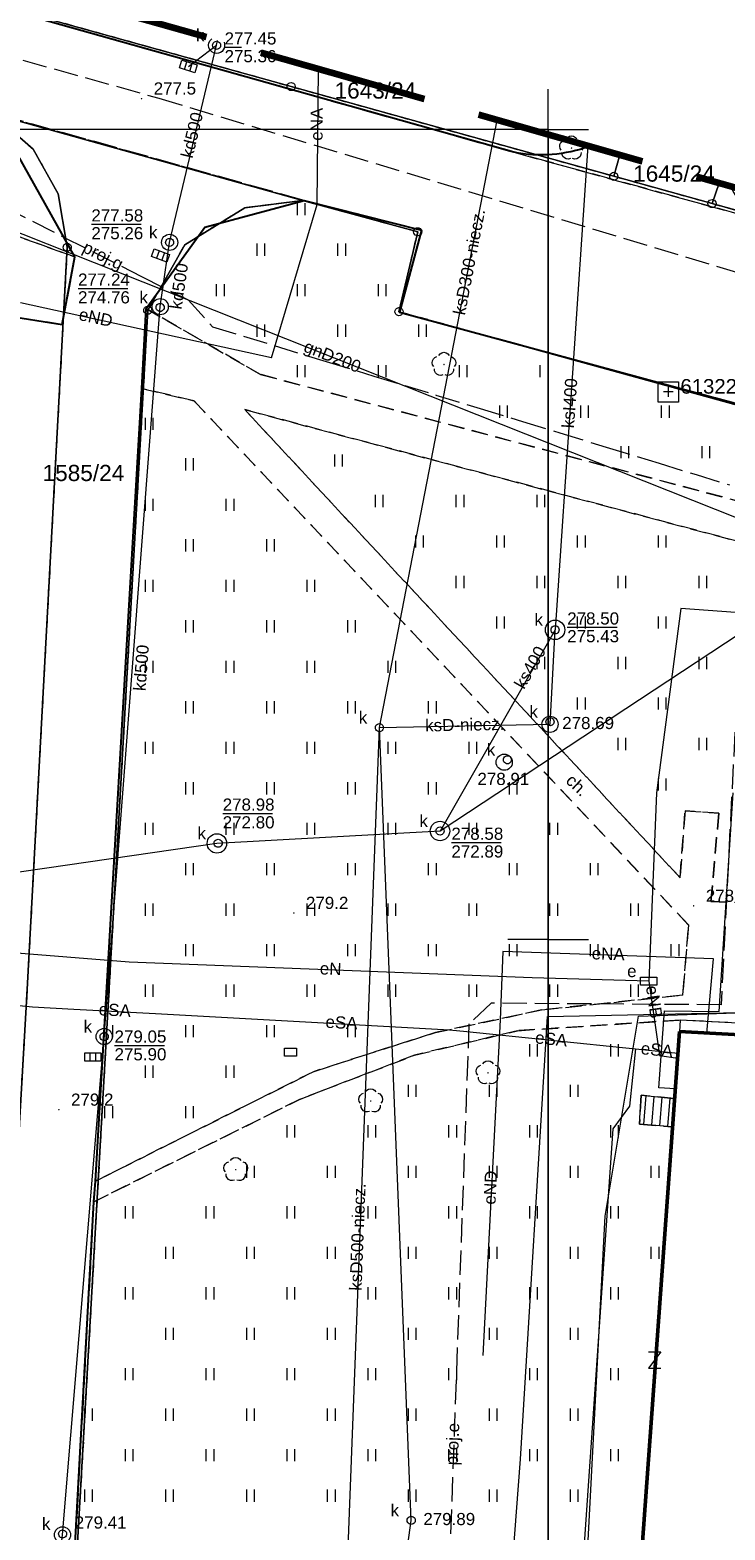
# Model space of a CAD drawing. Extents: x 0 to 6568752, y 0 to 5584302.
# Tile 29 of 74: x 6568368 to 6568411, y 5584164 to 5584256. Entities that reach past the tile are written whole.
import ezdxf
from ezdxf.enums import TextEntityAlignment as Align

# ---------------------------------------------------------------- set-up
doc = ezdxf.new("R2010")
doc.units = 0
for name, pattern in [('PRZER1-1', [1, 0.5, -0.5]), ('PRZER2-1', [1.5, 1, -0.5]), ('PRZER3-1', [2, 1.5, -0.5])]:
    doc.linetypes.add(name, pattern=pattern)
doc.layers.get('0').update_dxf_attribs({"linetype": 'CONTINUOUS'})
for name, color, linetype, lineweight in [('EGBS', 7, 'CONTINUOUS', 18), ('EGBU', 7, 'CONTINUOUS', 50), ('EGDE', 7, 'CONTINUOUS', 18), ('EGDE_O', 7, 'CONTINUOUS', 18), ('EGPG', 7, 'CONTINUOUS', 18), ('GEPPHC', 7, 'CONTINUOUS', 18), ('GUPPRZ_O', 7, 'CONTINUOUS', 18), ('OSSP', 7, 'CONTINUOUS', 18), ('OSSP_O', 7, 'CONTINUOUS', 18), ('OTKC', 7, 'CONTINUOUS', 18), ('OTKC_O', 7, 'CONTINUOUS', 18), ('OTKJ', 7, 'CONTINUOUS', 18), ('OTKK', 7, 'CONTINUOUS', 25), ('OTRN', 7, 'CONTINUOUS', 13), ('OTRN_O', 7, 'CONTINUOUS', 13), ('OTZT', 7, 'CONTINUOUS', 18), ('ramka sekcji', 7, 'CONTINUOUS', 18), ('SUPK', 7, 'CONTINUOUS', 18), ('SUPW', 7, 'CONTINUOUS', 18), ('SUPW_O', 7, 'CONTINUOUS', 18), ('zakres', 6, 'PRZER3-1', 106)]:
    doc.layers.add(name, color=color, linetype=linetype, lineweight=lineweight)
for name, color, linetype, lineweight, true_color in [('EGUG', 7, 'CONTINUOUS', 18, 0x008000), ('GELULI', 7, 'CONTINUOUS', 18, 0xfeffff), ('OTZL', 7, 'CONTINUOUS', 18, 0x008000), ('SUEP', 1, 'CONTINUOUS', 18, 0xff0000), ('SUEP_O', 1, 'CONTINUOUS', 18, 0xff0000), ('SUES', 1, 'CONTINUOUS', 18, 0xff0000), ('SUES_O', 1, 'CONTINUOUS', 18, 0xff0000), ('SUGP', 7, 'CONTINUOUS', 18, 0xbfbf00), ('SUGP_O', 7, 'CONTINUOUS', 18, 0xbfbf00), ('SUKK', 7, 'CONTINUOUS', 18, 0x803300), ('SUKP', 7, 'CONTINUOUS', 18, 0x803300), ('SUKP_O', 7, 'CONTINUOUS', 18, 0x803300), ('SUKS', 7, 'CONTINUOUS', 18, 0x803300), ('SUKS_O', 7, 'CONTINUOUS', 18, 0x803300)]:
    doc.layers.add(name, color=color, linetype=linetype, lineweight=lineweight, true_color=true_color)
doc.styles.add('Arial', font='arial.ttf')

# ---------------------------------------------------------------- blocks, each defined once
blk = doc.blocks.new('D_GSPRDL1')
blk.add_hatch(color=0).paths.add_polyline_path([(0, -0.045), (0.013906, -0.042798), (0.02645, -0.036406), (0.036406, -0.02645), (0.042798, -0.013906), (0.045, 0), (0.042798, 0.013906), (0.036406, 0.02645), (0.02645, 0.036406), (0.013906, 0.042798), (0, 0.045), (-0.013906, 0.042798), (-0.02645, 0.036406), (-0.036406, 0.02645), (-0.042798, 0.013906), (-0.045, 0), (-0.042798, -0.013906), (-0.036406, -0.02645), (-0.02645, -0.036406), (-0.013906, -0.042798)])
at = {"color": 0}
for points in [[(-0.635969, -0.134326), (-0.70458, -0.024001), (-0.731429, 0.103115), (-0.713292, 0.231763), (-0.652348, 0.346501), (-0.55591, 0.433559), (-0.435555, 0.482485)], [(-0.324277, 0.563333), (-0.240553, 0.662679), (-0.127956, 0.727494), (0, 0.75), (0.127956, 0.727494), (0.240553, 0.662679), (0.324277, 0.563333)], [(0.435555, 0.482485), (0.55591, 0.433559), (0.652348, 0.346501), (0.713292, 0.231763), (0.731429, 0.103115), (0.70458, -0.024001), (0.635969, -0.134326)], [(-0.068773, -0.646351), (-0.194901, -0.677512), (-0.324092, -0.663766), (-0.440839, -0.606763), (-0.531129, -0.513345), (-0.584125, -0.394725), (-0.593465, -0.265141)], [(0.593465, -0.265141), (0.584125, -0.394725), (0.531129, -0.513345), (0.440839, -0.606763), (0.324092, -0.663766), (0.194901, -0.677512), (0.068773, -0.646351)]]:
    blk.add_lwpolyline(points, dxfattribs=at)
blk = doc.blocks.new('D_GSPWPN1')
blk.add_hatch(color=0).paths.add_polyline_path([(-0.045, 0), (-0.043467, -0.011647), (-0.038971, -0.0225), (-0.03182, -0.03182), (-0.0225, -0.038971), (-0.011647, -0.043467), (0, -0.045), (0.011647, -0.043467), (0.0225, -0.038971), (0.03182, -0.03182), (0.038971, -0.0225), (0.043467, -0.011647), (0.045, 0), (0.043467, 0.011647), (0.038971, 0.0225), (0.03182, 0.03182), (0.0225, 0.038971), (0.011647, 0.043467), (0, 0.045), (-0.011647, 0.043467), (-0.0225, 0.038971), (-0.03182, 0.03182), (-0.038971, 0.0225), (-0.043467, 0.011647)])
blk = doc.blocks.new('D_GUPIKP1_3')
at = {"color": 0}
blk.add_lwpolyline([(0.375, -0.25), (-0.375, -0.25), (-0.375, 0.25), (0.375, 0.25)], close=True, dxfattribs=at)
blk = doc.blocks.new('D_GUPESE1')
at = {"color": 0}
blk.add_lwpolyline([(-0.5, -0.25), (-0.5, 0.25), (0.5, 0.25), (0.5, -0.25)], close=True, dxfattribs=at)
blk = doc.blocks.new('D_GUPIWZ1_1')
at = {"color": 0}
blk.add_lwpolyline([(0, 0.25), (0.064705, 0.241481), (0.125, 0.216506), (0.176777, 0.176777), (0.216506, 0.125), (0.241481, 0.064705), (0.25, 0), (0.241481, -0.064705), (0.216506, -0.125), (0.176777, -0.176777), (0.125, -0.216506), (0.064705, -0.241481), (0, -0.25), (-0.064705, -0.241481), (-0.125, -0.216506), (-0.176777, -0.176777), (-0.216506, -0.125), (-0.241481, -0.064705), (-0.25, 0), (-0.241481, 0.064705), (-0.216506, 0.125), (-0.176777, 0.176777), (-0.125, 0.216506), (-0.064705, 0.241481)], close=True, dxfattribs=at)
blk = doc.blocks.new('D_GUPKKS1')
at = {"color": 0}
blk.add_lwpolyline([(0.5, -0.25), (-0.5, -0.25), (-0.5, 0.25), (0.5, 0.25)], close=True, dxfattribs=at)
for points in [[(-0.175, -0.25), (-0.175, 0.25)], [(0.175, -0.25), (0.175, 0.25)]]:
    blk.add_lwpolyline(points, dxfattribs=at)
blk = doc.blocks.new('D_GUPKSD1_1')
at = {"color": 0}
blk.add_lwpolyline([(0, 0.25), (0.064705, 0.241481), (0.125, 0.216506), (0.176777, 0.176777), (0.216506, 0.125), (0.241481, 0.064705), (0.25, 0), (0.241481, -0.064705), (0.216506, -0.125), (0.176777, -0.176777), (0.125, -0.216506), (0.064705, -0.241481), (0, -0.25), (-0.064705, -0.241481), (-0.125, -0.216506), (-0.176777, -0.176777), (-0.216506, -0.125), (-0.241481, -0.064705), (-0.25, 0), (-0.241481, 0.064705), (-0.216506, 0.125), (-0.176777, 0.176777), (-0.125, 0.216506), (-0.064705, 0.241481)], close=True, dxfattribs=at)
blk = doc.blocks.new('D_GEPPHC1')
at = {"color": 0}
blk.add_lwpolyline([(-0.375, 0.5), (0.375, 0.5), (-0.375, -0.5), (0.375, -0.5)], dxfattribs=at)
blk = doc.blocks.new('D_GSPSSP1')
at = {"color": 0}
blk.add_lwpolyline([(0.625, 0.625), (0.625, -0.625), (-0.625, -0.625), (-0.625, 0.625)], close=True, dxfattribs=at)
for points in [[(0.3, 0), (-0.3, 0)], [(0, 0.3), (0, -0.3)]]:
    blk.add_lwpolyline(points, dxfattribs=at)
blk = doc.blocks.new('D_GEPPGD1_1')
at = {"color": 0}
blk.add_lwpolyline([(0, 0.25), (0.077254, 0.237764), (0.146946, 0.202254), (0.202254, 0.146946), (0.237764, 0.077254), (0.25, 0), (0.237764, -0.077254), (0.202254, -0.146946), (0.146946, -0.202254), (0.077254, -0.237764), (0, -0.25), (-0.077254, -0.237764), (-0.146946, -0.202254), (-0.202254, -0.146946), (-0.237764, -0.077254), (-0.25, 0), (-0.237764, 0.077254), (-0.202254, 0.146946), (-0.146946, 0.202254), (-0.077254, 0.237764)], close=True, dxfattribs=at)
blk = doc.blocks.new('D_GEPPGD1_2')
blk.add_hatch(color=0).paths.add_polyline_path([(0, -0.045), (0.013906, -0.042798), (0.02645, -0.036406), (0.036406, -0.02645), (0.042798, -0.013906), (0.045, 0), (0.042798, 0.013906), (0.036406, 0.02645), (0.02645, 0.036406), (0.013906, 0.042798), (0, 0.045), (-0.013906, 0.042798), (-0.02645, 0.036406), (-0.036406, 0.02645), (-0.042798, 0.013906), (-0.045, 0), (-0.042798, -0.013906), (-0.036406, -0.02645), (-0.02645, -0.036406), (-0.013906, -0.042798)])
blk = doc.blocks.new('D_GSSUTR1')
at = {"color": 0}
for points in [[(-0.25666, 0.36165), (-0.25666, -0.38835)], [(0.24334, -0.38835), (0.24334, 0.36165)]]:
    blk.add_lwpolyline(points, dxfattribs=at)

msp = doc.modelspace()

# ---------------------------------------------------------------- linework, layer by layer
at = {"layer": 'EGBS', "linetype": 'Continuous', "lineweight": 18, "elevation": 10.18}
for points in [[(6568415.98053, 5584193.90721), (6568416.02, 5584194.59), (6568414.09, 5584194.7), (6568408.16, 5584195.02), (6568408.12, 5584194.31), (6568414.04944, 5584194.01081)], [(6568407.77759, 5584190.17999), (6568407.65422, 5584188.42058), (6568405.64, 5584188.59), (6568405.75, 5584190.38)]]:
    msp.add_lwpolyline(points, close=True, dxfattribs=at)
for points in [[(6568405.89975, 5584188.56815), (6568406.04966, 5584190.35044)], [(6568406.39799, 5584188.52624), (6568406.5473, 5584190.30135)], [(6568406.89623, 5584188.48434), (6568407.04493, 5584190.25226)], [(6568407.39447, 5584188.44243), (6568407.54257, 5584190.20317)]]:
    msp.add_lwpolyline(points, dxfattribs=at)
at = {"layer": 'EGBU', "linetype": 'Continuous', "lineweight": 50, "elevation": 10.18}
msp.add_lwpolyline([(6568408.12, 5584194.31), (6568419.37, 5584193.7), (6568417.24, 5584156.85), (6568418.07, 5584156.78), (6568416.51, 5584132.35), (6568404.91, 5584133.16), (6568406.56, 5584157.63), (6568405.46, 5584157.66)], close=True, dxfattribs=at)
at = {"layer": 'EGDE', "linetype": 'Continuous', "elevation": 10.22}
for points in [[(6568404.05262, 5584247.11955), (6568384.10967, 5584252.66302), (6568363.17294, 5584258.49371), (6568363.56069, 5584260.06345)], [(6568361.59535, 5584252.09289), (6568363.17294, 5584258.49371), (6568384.10967, 5584252.66302), (6568404.05262, 5584247.11955), (6568410.12476, 5584245.43766), (6568432.37614, 5584239.25389), (6568501.01473, 5584215.71647), (6568547.15443, 5584199.71974), (6568592.68513, 5584183.94093)], [(6568592.25665, 5584177.2623), (6568569.37207, 5584185.2949), (6568567.841, 5584180.71483), (6568531.58972, 5584193.78874), (6568532.79584, 5584197.9746), (6568444.36545, 5584228.51754), (6568424.00977, 5584235.04577), (6568423.40791, 5584229.7576), (6568390.77944, 5584238.75789), (6568391.9359, 5584243.69317), (6568384.82038, 5584245.63164), (6568365.64994, 5584250.98505), (6568361.59535, 5584252.09289)], [(6568404.43317, 5584248.43492), (6568404.05262, 5584247.11955)], [(6568410.12476, 5584245.43766), (6568404.05262, 5584247.11955), (6568404.43317, 5584248.43492)], [(6568410.56468, 5584246.69046), (6568410.12476, 5584245.43766)], [(6568547.15443, 5584199.71974), (6568501.01473, 5584215.71647), (6568432.37614, 5584239.25389), (6568410.12476, 5584245.43766), (6568410.56468, 5584246.69046)], [(6568648.59375, 5584104.42383), (6568646.521, 5584059.38927), (6568644.22449, 5584009.45582), (6568609.00522, 5584036.3441), (6568583.6998, 5584038.16817), (6568558.47556, 5584075.58605), (6568538.06756, 5584076.86319), (6568491.15577, 5584079.0589), (6568441.65482, 5584081.9513), (6568391.77674, 5584086.94902), (6568374.92948, 5584088.19204), (6568375.19, 5584092.43), (6568377.65, 5584132.3), (6568371.2, 5584132.71), (6568369.87809, 5584134.81056), (6568369.45834, 5584137.11533), (6568375.25714, 5584238.8479), (6568377.54509, 5584242.89769), (6568381.25599, 5584245.17568), (6568384.82038, 5584245.63164)], [(6568384.82038, 5584245.63164), (6568391.9359, 5584243.69317), (6568390.77944, 5584238.75789), (6568423.40791, 5584229.7576), (6568424.00977, 5584235.04577), (6568444.36545, 5584228.51754), (6568532.79584, 5584197.9746), (6568531.58972, 5584193.78874), (6568567.841, 5584180.71483), (6568569.37207, 5584185.2949), (6568592.25665, 5584177.2623)]]:
    msp.add_lwpolyline(points, dxfattribs=at)
for points in [[(6568361.59535, 5584252.09289), (6568365.64994, 5584250.98505), (6568368.16833, 5584248.79733), (6568369.72416, 5584246.02716), (6568370.27666, 5584242.73402), (6568367.78222, 5584196.52832), (6568365.45974, 5584156.3753), (6568363.32778, 5584133.24604), (6568332.74, 5584135.02), (6568337.0279, 5584152.47866), (6568343.88997, 5584180.27922), (6568355.87516, 5584228.80739), (6568361.26341, 5584250.74162)], [(6568370.27666, 5584242.73402), (6568369.72416, 5584246.02716), (6568368.16833, 5584248.79733), (6568365.64994, 5584250.98505), (6568384.82038, 5584245.63164), (6568381.25599, 5584245.17568), (6568377.54509, 5584242.89769), (6568375.25714, 5584238.8479), (6568369.45834, 5584137.11533), (6568369.87809, 5584134.81056), (6568371.2, 5584132.71), (6568363.32778, 5584133.24604), (6568365.45974, 5584156.3753), (6568367.78222, 5584196.52832)]]:
    msp.add_lwpolyline(points, close=True, dxfattribs=at)
at = {"layer": 'EGUG', "linetype": 'PRZER1-1', "lineweight": 18, "elevation": 10.08}
for points in [[(6568324.88408, 5584271.82788), (6568324.82072, 5584271.63057), (6568327.2348, 5584269.00147), (6568331.69773, 5584267.24884), (6568363.17294, 5584258.49371), (6568384.10967, 5584252.66302), (6568404.05262, 5584247.11955), (6568410.12476, 5584245.43766), (6568432.37614, 5584239.25389), (6568501.01473, 5584215.71647), (6568547.15443, 5584199.71974), (6568592.68513, 5584183.94093)], [(6568365.45974, 5584156.3753), (6568367.78222, 5584196.52832), (6568370.27666, 5584242.73402), (6568369.72416, 5584246.02716), (6568368.16833, 5584248.79733), (6568365.64994, 5584250.98505), (6568361.59535, 5584252.09289), (6568361.26341, 5584250.74162), (6568327.03, 5584260.27), (6568321.65, 5584256.49), (6568315.28914, 5584237.02736), (6568313.96, 5584237.46), (6568310.11, 5584225.76), (6568304.98, 5584210.19), (6568294.18308, 5584175.87843), (6568288.97096, 5584157.39984)], [(6568309.92834, 5584135.22816), (6568320.18066, 5584169.23288), (6568329.95, 5584201.67), (6568339.09, 5584229.28), (6568315.28914, 5584237.02736), (6568321.65, 5584256.49), (6568327.03, 5584260.27), (6568361.26341, 5584250.74162), (6568361.59535, 5584252.09289), (6568365.64994, 5584250.98505), (6568368.16833, 5584248.79733), (6568369.72416, 5584246.02716), (6568370.27666, 5584242.73402), (6568367.78222, 5584196.52832), (6568365.45974, 5584156.3753)], [(6568592.68513, 5584183.94093), (6568547.15443, 5584199.71974), (6568501.01473, 5584215.71647), (6568432.37614, 5584239.25389), (6568410.12476, 5584245.43766), (6568404.05262, 5584247.11955), (6568384.10967, 5584252.66302), (6568363.17294, 5584258.49371)], [(6568423.40791, 5584229.7576), (6568390.77944, 5584238.75789), (6568391.9359, 5584243.69317), (6568384.82038, 5584245.63164), (6568381.25599, 5584245.17568), (6568377.54509, 5584242.89769), (6568375.25714, 5584238.8479), (6568369.45834, 5584137.11533)], [(6568369.45834, 5584137.11533), (6568375.25714, 5584238.8479), (6568377.54509, 5584242.89769), (6568381.25599, 5584245.17568), (6568384.82038, 5584245.63164), (6568391.9359, 5584243.69317), (6568390.77944, 5584238.75789), (6568423.40791, 5584229.7576)]]:
    msp.add_lwpolyline(points, dxfattribs=at)
at = {"layer": 'GELULI', "linetype": 'PRZER3-1', "lineweight": 18, "elevation": 9.97}
msp.add_lwpolyline([(6568317.37316, 5584268.23555), (6568323.21693, 5584266.61009), (6568375.93412, 5584251.94666), (6568434.94315, 5584234.16735), (6568439.89391, 5584232.77833), (6568512.97399, 5584208.938), (6568535.02416, 5584201.09293), (6568583.8272, 5584184.117), (6568592.49087, 5584180.91301)], dxfattribs=at)
at = {"layer": 'GUPPRZ_O', "linetype": 'Continuous', "lineweight": 13, "elevation": 10.8, "flags": 128}
for points in [[(6568380.00062, 5584255.08568), (6568381.05678, 5584255.08568)], [(6568371.77029, 5584244.15634), (6568374.85029, 5584244.15634)], [(6568370.94425, 5584240.19475), (6568374.02425, 5584240.19475)], [(6568401.17492, 5584219.26948), (6568404.25492, 5584219.26948)], [(6568379.88449, 5584207.77658), (6568382.96449, 5584207.77658)], [(6568394.01903, 5584205.97643), (6568397.09903, 5584205.97643)], [(6568373.20142, 5584193.45226), (6568376.28142, 5584193.45226)]]:
    msp.add_lwpolyline(points, dxfattribs=at)
at = {"layer": 'OTKC', "linetype": 'PRZER2-1', "lineweight": 18, "elevation": 10.18}
for points in [[(6568366.23, 5584243.77), (6568370.75, 5584242.14), (6568369.96, 5584237.97), (6568366.32, 5584238.54)], [(6568414.09, 5584194.7), (6568408.16, 5584195.02), (6568398.1, 5584194.36), (6568391.74, 5584192.85), (6568384.64, 5584190.12), (6568371.93, 5584183.8), (6568372.02, 5584185.07), (6568385.53, 5584191.85), (6568393.04, 5584194.25), (6568399.58, 5584195.64), (6568408.32, 5584196.56), (6568408.67, 5584200.89), (6568378.11, 5584233.26), (6568374.88, 5584234.01), (6568375.15, 5584238.95), (6568382.22, 5584234.88), (6568423.82, 5584223.86)], [(6568423.66, 5584221.39), (6568381.25, 5584232.71), (6568408.15, 5584203.81), (6568408.46, 5584207.94), (6568410.54, 5584207.79), (6568410.06, 5584202.33), (6568414.02, 5584202.18)]]:
    msp.add_lwpolyline(points, dxfattribs=at)
at = {"layer": 'OTKJ', "linetype": 'PRZER3-1', "lineweight": 18, "elevation": 10.18}
for points in [[(6568324.63601, 5584271.90472), (6568325.01, 5584271.29), (6568326.48, 5584269.47), (6568327.65, 5584268.64), (6568329.49, 5584267.76), (6568331.28, 5584267.12), (6568332.07, 5584266.92), (6568359.08, 5584259.49), (6568361.58, 5584258.81), (6568397.87, 5584248.6), (6568413.84, 5584244.22), (6568455.08, 5584231.25), (6568457, 5584230.63), (6568498.55, 5584216.47), (6568500.09, 5584215.97), (6568537.39, 5584203.09), (6568547.32, 5584199.53), (6568592.6869, 5584183.96856)], [(6568423.38, 5584229.9), (6568390.81, 5584238.73), (6568392.17, 5584243.79), (6568384.91, 5584245.63), (6568365.76, 5584251.01), (6568363.5, 5584251.72), (6568361.75, 5584252.26), (6568333.46, 5584260.07), (6568331.76, 5584253.86), (6568328.78, 5584254.61), (6568330.5, 5584260.81), (6568323.56, 5584262.57), (6568319.98, 5584262.39)], [(6568366.32, 5584238.54), (6568369.96, 5584237.97), (6568370.75, 5584242.14), (6568365.76, 5584251.01), (6568384.91, 5584245.63), (6568378.78, 5584243.97), (6568375.15, 5584238.95), (6568374.88, 5584234.01), (6568372.02, 5584185.07), (6568371.93, 5584183.8), (6568369.74, 5584143.83)]]:
    msp.add_lwpolyline(points, dxfattribs=at)
for points in [[(6568397.87, 5584248.6, 0.13687043), (6568402.55193, 5584248.97015)], [(6568411.27336, 5584246.48884, 0.22495395), (6568413.84, 5584244.22), (6568397.87, 5584248.6)]]:
    msp.add_lwpolyline(points, format="xyb", dxfattribs=at)
at = {"layer": 'OTKK', "linetype": 'Continuous', "lineweight": 25, "elevation": 10.18}
msp.add_lwpolyline([(6568402.55193, 5584248.97015, -0.13687043), (6568397.87, 5584248.6), (6568361.58, 5584258.81), (6568359.08, 5584259.49), (6568332.07, 5584266.92)], format="xyb", dxfattribs=at)
for points in [[(6568366.32, 5584238.54), (6568369.96, 5584237.97), (6568370.75, 5584242.14), (6568365.76, 5584251.01)], [(6568371.42, 5584132.69), (6568369.75, 5584134.5), (6568369.6, 5584141.29), (6568369.74, 5584143.83), (6568371.93, 5584183.8), (6568372.02, 5584185.07), (6568374.88, 5584234.01), (6568375.15, 5584238.95), (6568378.78, 5584243.97), (6568384.91, 5584245.63), (6568392.17, 5584243.79), (6568390.81, 5584238.73), (6568423.38, 5584229.9)]]:
    msp.add_lwpolyline(points, dxfattribs=at)
at = {"layer": 'OTZT', "color": 7, "linetype": 'PRZER2-1', "lineweight": 18, "elevation": 10.1}
for points in [[(6568366.23, 5584243.77), (6568363.5, 5584251.72), (6568365.76, 5584251.01), (6568370.75, 5584242.14)], [(6568423.82, 5584223.86), (6568382.22, 5584234.88), (6568375.15, 5584238.95), (6568378.78, 5584243.97), (6568384.91, 5584245.63), (6568392.17, 5584243.79), (6568390.81, 5584238.73), (6568423.38, 5584229.9), (6568423.96, 5584235.1), (6568427.97, 5584231.99), (6568429.34, 5584228.12), (6568424.19, 5584228.42)], [(6568408.67, 5584200.89), (6568408.32, 5584196.56), (6568399.58, 5584195.64), (6568393.04, 5584194.25), (6568385.53, 5584191.85), (6568372.02, 5584185.07), (6568374.88, 5584234.01), (6568378.11, 5584233.26)], [(6568381.25, 5584232.71), (6568423.66, 5584221.39), (6568422.8, 5584204.91), (6568427.86, 5584204.54), (6568425.42, 5584202.12), (6568422.29, 5584202.11), (6568420.16, 5584202.33), (6568420.26, 5584203.18), (6568420.81, 5584207.79), (6568412.46, 5584208.41), (6568411.99, 5584202.79), (6568414.11, 5584202.61), (6568414.02, 5584202.18), (6568410.06, 5584202.33), (6568410.54, 5584207.79), (6568408.46, 5584207.94), (6568408.15, 5584203.81)]]:
    msp.add_lwpolyline(points, close=True, dxfattribs=at)
msp.add_lwpolyline([(6568412.9, 5584130.6), (6568393.35, 5584126.66), (6568392.32, 5584126.6), (6568386.41, 5584127.46), (6568369.74, 5584143.83), (6568371.93, 5584183.8), (6568384.64, 5584190.12), (6568391.74, 5584192.85), (6568398.1, 5584194.36), (6568408.16, 5584195.02), (6568408.12, 5584194.31), (6568407.77759, 5584190.17999), (6568405.75, 5584190.38), (6568405.64, 5584188.59), (6568407.65422, 5584188.42058), (6568405.46, 5584157.66), (6568406.56, 5584157.63), (6568404.91, 5584133.16), (6568416.51, 5584132.35)], dxfattribs=at)
at = {"layer": 'ramka sekcji'}
for p, q in [((6568400, 5584250), (6568400, 5584252.5)), ((6568400, 5584250), (6568281.97244, 5584250)), ((6568400, 5584250), (6568397.5, 5584250)), ((6568400, 5584250), (6568400, 5584247.5)), ((6568400, 5584250), (6568402.5, 5584250)), ((6568400, 5584250), (6568400, 5584000)), ((6568400, 5584000), (6568400, 5584250)), ((6568400, 5584200), (6568400, 5584202.5)), ((6568400, 5584200), (6568397.5, 5584200)), ((6568400, 5584200), (6568400, 5584197.5)), ((6568400, 5584200), (6568402.5, 5584200))]:
    msp.add_line(p, q, dxfattribs=at)
at = {"layer": 'SUEP', "linetype": 'Continuous', "lineweight": 18, "elevation": 10.14}
for points in [[(6568382.89563, 5584235.90609), (6568385.72312, 5584245.38571), (6568385.80145, 5584253.73579)], [(6568302.29037, 5584244.25047), (6568311.66748, 5584240.00865), (6568312.70318, 5584238.02185), (6568332.90584, 5584232.50172), (6568354.70779, 5584224.79487), (6568360.65021, 5584222.23841), (6568358.3985, 5584209.94845), (6568356.20505, 5584198.56931), (6568357.4175, 5584196.8348), (6568359.01731, 5584196.68651), (6568360.07549, 5584196.59145), (6568365.42398, 5584196.09264), (6568368.12108, 5584195.84263), (6568370.68886, 5584195.70041), (6568375.74013, 5584195.42063), (6568380.5512, 5584195.15415), (6568393.90139, 5584194.4147), (6568394.96418, 5584194.30607), (6568405.39831, 5584193.23957)], [(6568382.89563, 5584235.90609), (6568367.39064, 5584239.30657)], [(6568439.52, 5584216.84), (6568425.67, 5584219.15), (6568408.19, 5584220.44), (6568406.7, 5584209.04), (6568406.21, 5584197.42), (6568399, 5584197.62), (6568374.11, 5584198.6), (6568363.05, 5584199.47)], [(6568407.86353, 5584190.77627), (6568406.83, 5584190.83), (6568407.18, 5584195.59), (6568410.57, 5584195.55), (6568411.44, 5584209.05)], [(6568409.80235, 5584194.21878), (6568410.21599, 5584198.80525), (6568397.1992, 5584199.25756), (6568397.03375, 5584195.0251)], [(6568406.21, 5584197.42), (6568406.87469, 5584192.83673), (6568408.00085, 5584192.66831)], [(6568394.88921, 5584105.39055), (6568395.58754, 5584106.29962), (6568395.43938, 5584114.68836), (6568396.61661, 5584145.93594), (6568398.28344, 5584167.90912), (6568399.96129, 5584195.23284), (6568412.81869, 5584195.50853)], [(6568401.39526, 5584135.72737), (6568402.29906, 5584159.74023), (6568403.51033, 5584182.91762), (6568405.58129, 5584195.26526), (6568412.81869, 5584195.50853)], [(6568397.03375, 5584195.0251), (6568395.96501, 5584174.31459)], [(6568405.39831, 5584193.23957), (6568405.01695, 5584189.70356), (6568403.98587, 5584188.30816), (6568399.60677, 5584124.84169), (6568401.34851, 5584123.80418), (6568409.53234, 5584122.38466), (6568409.82381, 5584121.95026), (6568409.05136, 5584099.25455), (6568410.04829, 5584097.9463), (6568439.79258, 5584095.9994), (6568445.94158, 5584095.72461), (6568444.01192, 5584047.82702)], [(6568405.39831, 5584193.23957), (6568408.02328, 5584192.97741)]]:
    msp.add_lwpolyline(points, dxfattribs=at)
at = {"layer": 'SUEP', "linetype": 'PRZER3-1', "lineweight": 18, "elevation": 10.14}
msp.add_lwpolyline([(6568412.04865, 5584222.77544), (6568410.68147, 5584195.95969), (6568396.48012, 5584196.06005), (6568395.09975, 5584194.7798), (6568393.23664, 5584142.88399), (6568393.16457, 5584107.22146), (6568387.31217, 5584102.15403), (6568386.51919, 5584077.55569), (6568412.12821, 5584074.93652)], dxfattribs=at)
at = {"layer": 'SUGP', "linetype": 'Continuous', "lineweight": 18, "elevation": 10.14}
msp.add_lwpolyline([(6568310.9218, 5584266.40661), (6568311.79, 5584265.93), (6568312.82682, 5584265.48509), (6568320.4382, 5584261.80319), (6568356.46613, 5584247.86126), (6568363.1055, 5584245.2923), (6568423.64071, 5584221.27212), (6568423.77004, 5584211.23905)], dxfattribs=at)
at = {"layer": 'SUGP', "linetype": 'PRZER3-1', "lineweight": 18, "elevation": 10.14}
msp.add_lwpolyline([(6568366.33801, 5584245.24605), (6568370.05346, 5584243.36902), (6568374.871, 5584240.93523), (6568377.74426, 5584239.48368), (6568379.25883, 5584237.83261), (6568383.07382, 5584236.66652), (6568386.28526, 5584235.68491), (6568389.22533, 5584234.78624), (6568393.06617, 5584233.61225), (6568395.78554, 5584232.78105), (6568398.40829, 5584231.97938), (6568400.71228, 5584231.27514), (6568403.58317, 5584230.39762), (6568406.85061, 5584229.39889), (6568409.13954, 5584228.69926), (6568411.20857, 5584228.06684)], dxfattribs=at)
at = {"layer": 'SUKP', "linetype": 'Continuous', "lineweight": 18, "elevation": 10.14}
for points in [[(6568375.72584, 5584088.56609), (6568378.42666, 5584120.33275), (6568366.47474, 5584131.26997), (6568369.98604, 5584163.23059), (6568372.56, 5584194), (6568376.02397, 5584239.07136), (6568376.60482, 5584243.03868), (6568379.50818, 5584255.20698), (6568379.56519, 5584255.51005)], [(6568377.76533, 5584253.90348), (6568379.50818, 5584255.20698)], [(6568389.56914, 5584213.0754), (6568396.84772, 5584250.59304)], [(6568402.44545, 5584249.00045), (6568400.42492, 5584219.11394)], [(6568463.44074, 5584225.90258), (6568425.01597, 5584227.55476), (6568393.31453, 5584206.69139)], [(6568389.56914, 5584213.0754), (6568400.11532, 5584213.2794), (6568400.42492, 5584219.11394)], [(6568400.42492, 5584219.11394), (6568393.31453, 5584206.69139)], [(6568381.64886, 5584059.58804), (6568381.53565, 5584110.88115), (6568387.58811, 5584161.38428), (6568389.56914, 5584213.0754)], [(6568384.26188, 5584110.95961), (6568391.53306, 5584164.12533), (6568389.56914, 5584213.0754)], [(6568393.31453, 5584206.69139), (6568379.52874, 5584205.92645), (6568345.14531, 5584200.93014), (6568330.31082, 5584199.90218)]]:
    msp.add_lwpolyline(points, dxfattribs=at)
at = {"layer": 'SUPK', "linetype": 'Continuous', "lineweight": 18, "elevation": 10.14}
for points in [[(6568379.50818, 5584254.70698, -0.72539645), (6568379.21343, 5584255.61013)], [(6568379.97151, 5584255.39445, -0.53187079), (6568379.50818, 5584254.70698)]]:
    msp.add_lwpolyline(points, format="xyb", dxfattribs=at)
for points in [[(6568376.60482, 5584242.53868, -1), (6568376.60482, 5584243.53868, -1)], [(6568376.02397, 5584238.57136, -1), (6568376.02397, 5584239.57136, -1)], [(6568400.42492, 5584218.51394, -1), (6568400.42492, 5584219.71394, -1)], [(6568400.11532, 5584212.7794, -1), (6568400.11532, 5584213.7794, -1)], [(6568397.28239, 5584210.44023, -1), (6568397.28239, 5584211.44023, -1)], [(6568393.31453, 5584206.09139, -1), (6568393.31453, 5584207.29139, -1)], [(6568379.52874, 5584205.32645, -1), (6568379.52874, 5584206.52645, -1)], [(6568372.56, 5584193.5, -1), (6568372.56, 5584194.5, -1)], [(6568369.98604, 5584162.73059, -1), (6568369.98604, 5584163.73059, -1)]]:
    msp.add_lwpolyline(points, format="xyb", close=True, dxfattribs=at)
at = {"layer": 'zakres', "ltscale": 7}
msp.add_lwpolyline([(6568419.28314, 5584244.20999), (6568355.04246, 5584262.48696), (6568313.61581, 5584275.31799), (6568306.59555, 5584258.01123), (6568299.2612, 5584234.56823), (6568280.6299, 5584172.98146), (6568276.44824, 5584154.31965), (6568267.58948, 5584107.60505), (6568261.88828, 5584068.50066), (6568256.46359, 5584021.7748), (6568252.69909, 5583965.99225), (6568250.34937, 5583966.23815), (6568248.9828, 5583949.49809), (6568593.23088, 5583926.24598)], dxfattribs=at)

# ---------------------------------------------------------------- block references
at = {"layer": 'EGPG', "linetype": 'Continuous', "lineweight": 18}
for name, p in [('D_GEPPGD1_1', (6568384.10967, 5584252.66302, 10.24)), ('D_GEPPGD1_2', (6568368.16833, 5584248.79733, 10.24)), ('D_GEPPGD1_1', (6568404.05262, 5584247.11955, 10.24)), ('D_GEPPGD1_2', (6568369.72416, 5584246.02716, 10.24)), ('D_GEPPGD1_2', (6568381.25599, 5584245.17568, 10.24)), ('D_GEPPGD1_2', (6568384.82038, 5584245.63164, 10.24)), ('D_GEPPGD1_1', (6568410.12476, 5584245.43766, 10.24)), ('D_GEPPGD1_1', (6568391.9359, 5584243.69317, 10.24)), ('D_GEPPGD1_1', (6568370.27666, 5584242.73402, 10.24)), ('D_GEPPGD1_2', (6568377.54509, 5584242.89769, 10.24)), ('D_GEPPGD1_1', (6568375.25714, 5584238.8479, 10.24)), ('D_GEPPGD1_1', (6568390.77944, 5584238.75789, 10.24))]:
    msp.add_blockref(name, p, dxfattribs=at)
at = {"layer": 'GEPPHC', "linetype": 'Continuous', "lineweight": 18}
msp.add_blockref('D_GEPPHC1', (6568406.5771, 5584174.02445, 10.24), dxfattribs=at)
at = {"layer": 'OSSP', "linetype": 'Continuous', "lineweight": 18}
msp.add_blockref('D_GSPSSP1', (6568407.42, 5584233.807, 10.36), dxfattribs=at)
at = {"layer": 'OTRN', "linetype": 'Continuous', "lineweight": 13}
for p in [(6568374.87, 5584251.92, 10.08), (6568384.28, 5584201.63, 10.08), (6568408.99, 5584202.07, 10.08), (6568369.76, 5584189.48, 10.08)]:
    msp.add_blockref('D_GSPWPN1', p, dxfattribs=at)
at = {"layer": 'OTZL', "linetype": 'Continuous', "lineweight": 18}
for p in [(6568401.44, 5584248.86, 10.12), (6568393.56, 5584235.5, 10.12), (6568396.28, 5584191.76, 10.12), (6568389.03, 5584190.02, 10.12), (6568380.69, 5584185.78, 10.12)]:
    msp.add_blockref('D_GSPRDL1', p, dxfattribs=at)
at = {"layer": 'OTZT', "color": 7, "linetype": 'Continuous', "lineweight": 18}
for p in [(6568384.745, 5584245.10259, 10.1), (6568382.245, 5584242.60259, 10.1), (6568387.245, 5584242.60259, 10.1), (6568379.745, 5584240.10259, 10.1), (6568384.745, 5584240.10259, 10.1), (6568389.745, 5584240.10259, 10.1), (6568382.245, 5584237.60259, 10.1), (6568387.245, 5584237.60259, 10.1), (6568392.245, 5584237.60259, 10.1), (6568384.745, 5584235.10259, 10.1), (6568389.745, 5584235.10259, 10.1), (6568394.745, 5584235.10259, 10.1), (6568399.745, 5584235.10259, 10.1), (6568375.345, 5584231.84455, 10.1), (6568397.245, 5584232.60259, 10.1), (6568402.245, 5584232.60259, 10.1), (6568407.245, 5584232.60259, 10.1), (6568404.745, 5584230.10259, 10.1), (6568409.745, 5584230.10259, 10.1), (6568377.845, 5584229.34455, 10.1), (6568387.055, 5584229.58088, 10.1), (6568375.345, 5584226.84455, 10.1), (6568380.345, 5584226.84455, 10.1), (6568389.555, 5584227.08088, 10.1), (6568394.555, 5584227.08088, 10.1), (6568399.555, 5584227.08088, 10.1), (6568392.055, 5584224.58088, 10.1), (6568397.055, 5584224.58088, 10.1), (6568402.055, 5584224.58088, 10.1), (6568407.055, 5584224.58088, 10.1), (6568377.845, 5584224.34455, 10.1), (6568382.845, 5584224.34455, 10.1), (6568375.345, 5584221.84455, 10.1), (6568380.345, 5584221.84455, 10.1), (6568385.345, 5584221.84455, 10.1), (6568394.555, 5584222.08088, 10.1), (6568399.555, 5584222.08088, 10.1), (6568404.555, 5584222.08088, 10.1), (6568409.555, 5584222.08088, 10.1), (6568377.845, 5584219.34455, 10.1), (6568382.845, 5584219.34455, 10.1), (6568387.845, 5584219.34455, 10.1), (6568397.055, 5584219.58088, 10.1), (6568402.055, 5584219.58088, 10.1), (6568407.055, 5584219.58088, 10.1), (6568399.555, 5584217.08088, 10.1), (6568404.555, 5584217.08088, 10.1), (6568409.555, 5584217.08088, 10.1), (6568375.345, 5584216.84455, 10.1), (6568380.345, 5584216.84455, 10.1), (6568385.345, 5584216.84455, 10.1), (6568390.345, 5584216.84455, 10.1), (6568377.845, 5584214.34455, 10.1), (6568382.845, 5584214.34455, 10.1), (6568387.845, 5584214.34455, 10.1), (6568392.845, 5584214.34455, 10.1), (6568402.055, 5584214.58088, 10.1), (6568407.055, 5584214.58088, 10.1), (6568375.345, 5584211.84455, 10.1), (6568380.345, 5584211.84455, 10.1), (6568385.345, 5584211.84455, 10.1), (6568390.345, 5584211.84455, 10.1), (6568395.345, 5584211.84455, 10.1), (6568404.555, 5584212.08088, 10.1), (6568409.555, 5584212.08088, 10.1), (6568407.055, 5584209.58088, 10.1), (6568377.845, 5584209.34455, 10.1), (6568382.845, 5584209.34455, 10.1), (6568387.845, 5584209.34455, 10.1), (6568392.845, 5584209.34455, 10.1), (6568397.845, 5584209.34455, 10.1), (6568375.345, 5584206.84455, 10.1), (6568380.345, 5584206.84455, 10.1), (6568385.345, 5584206.84455, 10.1), (6568390.345, 5584206.84455, 10.1), (6568395.345, 5584206.84455, 10.1), (6568400.345, 5584206.84455, 10.1), (6568377.845, 5584204.34455, 10.1), (6568382.845, 5584204.34455, 10.1), (6568387.845, 5584204.34455, 10.1), (6568392.845, 5584204.34455, 10.1), (6568397.845, 5584204.34455, 10.1), (6568402.845, 5584204.34455, 10.1), (6568375.345, 5584201.84455, 10.1), (6568380.345, 5584201.84455, 10.1), (6568385.345, 5584201.84455, 10.1), (6568390.345, 5584201.84455, 10.1), (6568395.345, 5584201.84455, 10.1), (6568400.345, 5584201.84455, 10.1), (6568405.345, 5584201.84455, 10.1), (6568377.845, 5584199.34455, 10.1), (6568382.845, 5584199.34455, 10.1), (6568387.845, 5584199.34455, 10.1), (6568392.845, 5584199.34455, 10.1), (6568397.845, 5584199.34455, 10.1), (6568402.845, 5584199.34455, 10.1), (6568407.845, 5584199.34455, 10.1), (6568375.345, 5584196.84455, 10.1), (6568380.345, 5584196.84455, 10.1), (6568385.345, 5584196.84455, 10.1), (6568390.345, 5584196.84455, 10.1), (6568395.345, 5584196.84455, 10.1), (6568400.345, 5584196.84455, 10.1), (6568405.345, 5584196.84455, 10.1), (6568372.845, 5584194.34455, 10.1), (6568377.845, 5584194.34455, 10.1), (6568382.845, 5584194.34455, 10.1), (6568387.845, 5584194.34455, 10.1), (6568399.105, 5584193.16052, 10.1), (6568404.105, 5584193.16052, 10.1), (6568375.345, 5584191.84455, 10.1), (6568380.345, 5584191.84455, 10.1), (6568391.605, 5584190.66052, 10.1), (6568396.605, 5584190.66052, 10.1), (6568401.605, 5584190.66052, 10.1), (6568372.845, 5584189.34455, 10.1), (6568377.845, 5584189.34455, 10.1), (6568384.105, 5584188.16052, 10.1), (6568389.105, 5584188.16052, 10.1), (6568394.105, 5584188.16052, 10.1), (6568399.105, 5584188.16052, 10.1), (6568404.105, 5584188.16052, 10.1), (6568381.605, 5584185.66052, 10.1), (6568386.605, 5584185.66052, 10.1), (6568391.605, 5584185.66052, 10.1), (6568396.605, 5584185.66052, 10.1), (6568401.605, 5584185.66052, 10.1), (6568406.605, 5584185.66052, 10.1), (6568374.105, 5584183.16052, 10.1), (6568379.105, 5584183.16052, 10.1), (6568384.105, 5584183.16052, 10.1), (6568389.105, 5584183.16052, 10.1), (6568394.105, 5584183.16052, 10.1), (6568399.105, 5584183.16052, 10.1), (6568404.105, 5584183.16052, 10.1), (6568376.605, 5584180.66052, 10.1), (6568381.605, 5584180.66052, 10.1), (6568386.605, 5584180.66052, 10.1), (6568391.605, 5584180.66052, 10.1), (6568396.605, 5584180.66052, 10.1), (6568401.605, 5584180.66052, 10.1), (6568406.605, 5584180.66052, 10.1), (6568374.105, 5584178.16052, 10.1), (6568379.105, 5584178.16052, 10.1), (6568384.105, 5584178.16052, 10.1), (6568389.105, 5584178.16052, 10.1), (6568394.105, 5584178.16052, 10.1), (6568399.105, 5584178.16052, 10.1), (6568404.105, 5584178.16052, 10.1), (6568376.605, 5584175.66052, 10.1), (6568381.605, 5584175.66052, 10.1), (6568386.605, 5584175.66052, 10.1), (6568391.605, 5584175.66052, 10.1), (6568396.605, 5584175.66052, 10.1), (6568401.605, 5584175.66052, 10.1), (6568374.105, 5584173.16052, 10.1), (6568379.105, 5584173.16052, 10.1), (6568384.105, 5584173.16052, 10.1), (6568389.105, 5584173.16052, 10.1), (6568394.105, 5584173.16052, 10.1), (6568399.105, 5584173.16052, 10.1), (6568404.105, 5584173.16052, 10.1), (6568371.605, 5584170.66052, 10.1), (6568376.605, 5584170.66052, 10.1), (6568381.605, 5584170.66052, 10.1), (6568386.605, 5584170.66052, 10.1), (6568391.605, 5584170.66052, 10.1), (6568396.605, 5584170.66052, 10.1), (6568401.605, 5584170.66052, 10.1), (6568374.105, 5584168.16052, 10.1), (6568379.105, 5584168.16052, 10.1), (6568384.105, 5584168.16052, 10.1), (6568389.105, 5584168.16052, 10.1), (6568394.105, 5584168.16052, 10.1), (6568399.105, 5584168.16052, 10.1), (6568404.105, 5584168.16052, 10.1), (6568371.605, 5584165.66052, 10.1), (6568376.605, 5584165.66052, 10.1), (6568381.605, 5584165.66052, 10.1), (6568386.605, 5584165.66052, 10.1), (6568391.605, 5584165.66052, 10.1), (6568396.605, 5584165.66052, 10.1), (6568401.605, 5584165.66052, 10.1)]:
    msp.add_blockref('D_GSSUTR1', p, dxfattribs=at)
at = {"layer": 'SUES', "linetype": 'Continuous', "lineweight": 18}
msp.add_blockref('D_GUPESE1', (6568406.21, 5584197.42, 10.16), dxfattribs=at)
at = {"layer": 'SUKK', "linetype": 'Continuous', "lineweight": 18}
for p, rotation in [((6568377.76533, 5584253.90348, 10.16), 342.5835281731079), ((6568376.04, 5584242.23, 10.16), 159.7467355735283)]:
    msp.add_blockref('D_GUPKKS1', p, dxfattribs=dict(at, rotation=rotation))
msp.add_blockref('D_GUPKKS1', (6568371.86, 5584192.74, 10.16), dxfattribs=at)
at = {"layer": 'SUKS', "linetype": 'Continuous', "lineweight": 18}
for p in [(6568389.56914, 5584213.0754, 10.16), (6568391.53306, 5584164.12533, 10.16)]:
    msp.add_blockref('D_GUPKSD1_1', p, dxfattribs=at)
at = {"layer": 'SUPK', "linetype": 'Continuous', "lineweight": 18}
msp.add_blockref('D_GUPIKP1_3', (6568384.08, 5584193.03, 10.16), dxfattribs=at)
at = {"layer": 'SUPW', "linetype": 'Continuous', "lineweight": 18}
for p in [(6568379.50818, 5584255.20698, 10.18), (6568376.60482, 5584243.03868, 10.18), (6568376.01657, 5584239.0208, 10.18), (6568400.42492, 5584219.11394, 10.18), (6568400.11224, 5584213.43937, 10.18), (6568397.47858, 5584211.09153, 10.18), (6568393.31453, 5584206.69139, 10.18), (6568379.6033, 5584205.93462, 10.18), (6568372.56, 5584194, 10.18), (6568391.53306, 5584164.12533, 10.18), (6568369.9923, 5584163.28764, 10.18)]:
    msp.add_blockref('D_GUPIWZ1_1', p, dxfattribs=at)

# ---------------------------------------------------------------- texts
at = {"layer": 'EGDE_O', "linetype": 'Continuous', "style": 'Arial'}
for s, p in [('1643/24', (6568389.31923, 5584251.91678, 10.8)), ('1645/24', (6568407.77141, 5584246.78886, 10.8)), ('1585/24', (6568371.27718, 5584228.30066, 10.8))]:
    msp.add_text(s, height=1, dxfattribs=at).set_placement(p, align=Align.CENTER)
at = {"layer": 'GUPPRZ_O', "linetype": 'Continuous', "lineweight": 0, "style": 'Arial'}
for s, p in [('277.45', (6568380.00062, 5584255.25818, 10.8)), ('275.36', (6568380.00062, 5584254.16318, 10.8)), ('277.58', (6568371.77029, 5584244.32884, 10.8)), ('275.26', (6568371.77029, 5584243.23384, 10.8)), ('277.24', (6568370.94425, 5584240.36725, 10.8)), ('274.76', (6568370.94425, 5584239.27225, 10.8)), ('278.50', (6568401.17492, 5584219.44198, 10.8)), ('275.43', (6568401.17492, 5584218.34698, 10.8)), ('278.69', (6568400.86532, 5584212.98592, 10.8)), ('278.91', (6568395.62613, 5584209.53491, 10.8)), ('278.98', (6568379.88449, 5584207.94908, 10.8)), ('272.80', (6568379.88449, 5584206.85408, 10.8)), ('278.58', (6568394.01903, 5584206.14893, 10.8)), ('272.89', (6568394.01903, 5584205.05393, 10.8)), ('279.05', (6568373.20142, 5584193.62476, 10.8)), ('275.90', (6568373.20142, 5584192.52976, 10.8)), ('279.89', (6568392.28306, 5584163.83185, 10.8)), ('279.41', (6568370.7423, 5584163.61568, 10.8))]:
    msp.add_text(s, height=0.75, dxfattribs=at).set_placement(p)
at = {"layer": 'OSSP_O', "linetype": 'Continuous', "lineweight": 0, "style": 'Arial'}
msp.add_text('613229113400', height=0.9, dxfattribs=at).set_placement((6568408.17, 5584233.69867, 10.8))
at = {"layer": 'OTKC_O', "linetype": 'Continuous', "lineweight": 0, "style": 'Arial'}
msp.add_text('ch.', height=0.75, rotation=316.8716072, dxfattribs=at).set_placement((6568401.53937, 5584209.24933, 10.8), align=Align.CENTER)
at = {"layer": 'OTRN_O', "linetype": 'Continuous', "lineweight": 0, "style": 'Arial'}
for s, p in [('277.5', (6568375.62, 5584252.17, 10.8)), ('279.2', (6568385.03, 5584201.88, 10.8)), ('278.4', (6568409.74, 5584202.32, 10.8)), ('279.2', (6568370.51, 5584189.73, 10.8))]:
    msp.add_text(s, height=0.75, dxfattribs=at).set_placement(p)
at = {"layer": 'SUEP_O', "linetype": 'Continuous', "lineweight": 0, "style": 'Arial'}
for s, rotation, p in [('eNA', 89.4625181, (6568386.06302, 5584250.3327, 10.8)), ('eND', 347.6299921, (6568371.96557, 5584238.03475, 10.8)), ('eNA', 358.0098468, (6568403.6974, 5584198.7381, 10.8)), ('eN', 357.7452453, (6568386.54345, 5584197.81675, 10.8)), ('eNB', 278.2518769, (6568406.18296, 5584196.08561, 10.8)), ('eSA', 356.8297037, (6568373.19827, 5584195.26749, 10.8)), ('eSA', 356.8297037, (6568387.21007, 5584194.49139, 10.8)), ('eSA', 354.1639423, (6568400.1514, 5584193.48086, 10.8)), ('eSA', 354.2966281, (6568406.68163, 5584192.81647, 10.8)), ('eND', 87.0459425, (6568396.79247, 5584184.65472, 10.8)), ('proj.e', 87.9438938, (6568394.46148, 5584168.82136, 10.8))]:
    msp.add_text(s, height=0.75, rotation=rotation, dxfattribs=at).set_placement(p, align=Align.CENTER)
at = {"layer": 'SUES_O', "linetype": 'Continuous', "lineweight": 0, "style": 'Arial'}
msp.add_text('e', height=0.75, dxfattribs=at).set_placement((6568405.46, 5584197.67, 10.8), align=Align.RIGHT)
at = {"layer": 'SUGP_O', "linetype": 'Continuous', "lineweight": 0, "style": 'Arial'}
for s, rotation, p in [('proj.g', 333.19739, (6568372.3299, 5584241.89018, 10.8)), ('gnD200', 338.3569798, (6568386.53427, 5584235.64651, 10.8))]:
    msp.add_text(s, height=0.75, rotation=rotation, dxfattribs=at).set_placement(p, align=Align.CENTER)
at = {"layer": 'SUKP_O', "linetype": 'Continuous', "lineweight": 0, "style": 'Arial'}
for s, rotation, p in [('kd500', 76.5800983, (6568378.34825, 5584249.57979, 10.8)), ('ksD300-niecz.', 79.0207708, (6568395.48067, 5584241.76479, 10.8)), ('kd500', 81.6705563, (6568377.54644, 5584240.27959, 10.8)), ('ksI400', 86.1323091, (6568401.69631, 5584233.08611, 10.8)), ('kd500', 85.6096084, (6568375.22018, 5584216.7404, 10.8)), ('ks400', 60.2141454, (6568399.1999, 5584216.61252, 10.8)), ('ksD-niecz.', 1.1081472, (6568394.84791, 5584212.88398, 10.8)), ('ksD500-niecz.', 87.805241, (6568388.59174, 5584181.61042, 10.8))]:
    msp.add_text(s, height=0.75, rotation=rotation, dxfattribs=at).set_placement(p, align=Align.CENTER)
at = {"layer": 'SUKS_O', "linetype": 'Continuous', "lineweight": 0, "style": 'Arial'}
for p in [(6568388.81914, 5584213.3254, 10.8), (6568390.78306, 5584164.37533, 10.8)]:
    msp.add_text('k', height=0.75, dxfattribs=at).set_placement(p, align=Align.RIGHT)
at = {"layer": 'SUPW_O', "linetype": 'Continuous', "lineweight": 0, "style": 'Arial'}
for p in [(6568378.75818, 5584255.45698, 10.8), (6568375.85482, 5584243.28868, 10.8), (6568375.26657, 5584239.2708, 10.8), (6568399.67492, 5584219.36394, 10.8), (6568399.36224, 5584213.68937, 10.8), (6568396.72858, 5584211.34153, 10.8), (6568392.56453, 5584206.94139, 10.8), (6568378.8533, 5584206.18462, 10.8), (6568371.81, 5584194.25, 10.8), (6568390.78306, 5584164.37533, 10.8), (6568369.2423, 5584163.53764, 10.8)]:
    msp.add_text('k', height=0.75, dxfattribs=at).set_placement(p, align=Align.RIGHT)

doc.saveas('drawing.dxf')
